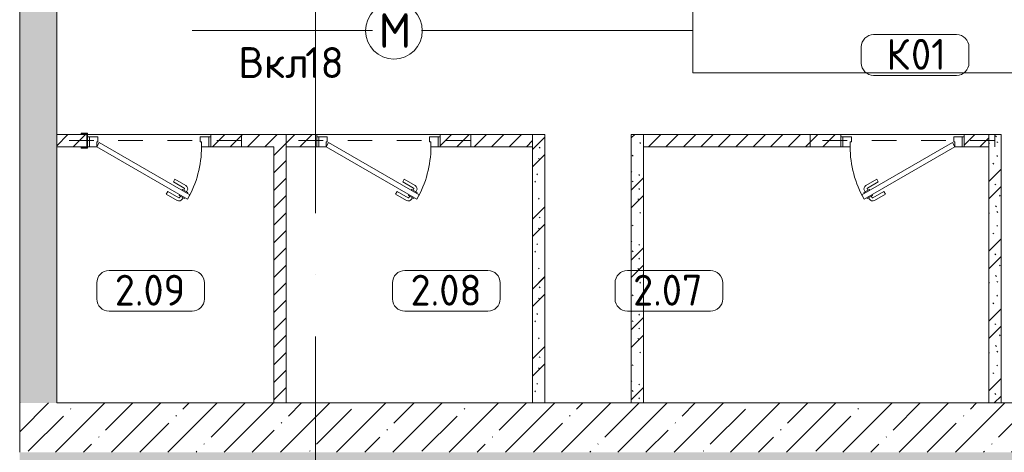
# Model space of a CAD drawing. Header units: millimetres. Extents: x -32229 to 169101, y -13689 to 125138.
# Tile 3 of 202: x -15865 to -7879, y 35975 to 39480. Entities that reach past the tile are written whole.
import ezdxf

# ---------------------------------------------------------------- set-up
doc = ezdxf.new("R2010")
doc.units = ezdxf.units.MM
doc.linetypes.add('3_ Штрих_ 1 х 1 мм', pattern=[400, 200, -200])
doc.linetypes.add('ADSK_Линия сетки', pattern=[5000, 4000, -500, 0, -500])
for name, color, linetype, lineweight in [('A-____-NOTE-TEXT', 5, 'Continuous', 18), ('A-AREA-____-IDEN', 7, 'Continuous', 9), ('A-DETL-____-THIN', 7, 'Continuous', 9), ('A-DOOR-____-MCUT', 7, 'Continuous', 9), ('A-DOOR-____-OTLN', 7, 'Continuous', 18), ('A-DOOR-FRAM-MCUT', 7, 'Continuous', 9), ('A-FLOR-____-OTLN', 7, 'Continuous', 18), ('A-FLOR-____-PATT', 7, 'Continuous', 40), ('A-WALL-____-MCUT', 7, 'Continuous', 40), ('A-WALL-____-PATT', 7, 'Continuous', 40), ('G-____-____-TEXT', 7, 'Continuous', 9), ('I-WALL-____-MCUT', 7, 'Continuous', 40), ('S-BEAM-____-OTLN', 7, 'Continuous', 18), ('S-COLS-____-MCUT', 7, 'Continuous', 40), ('S-COLS-____-OTLN', 7, 'Continuous', 18), ('S-GRID-____-OTLN', 7, 'Continuous', 9)]:
    doc.layers.add(name, color=color, linetype=linetype, lineweight=lineweight)
doc.layers.add('A-DETL-____-OTLN', color=7, linetype='Continuous', lineweight=9, true_color=0x00a600)
doc.styles.add('GOST Common_3', font='GOST_Common.ttf', dxfattribs={"height": 280})
doc.styles.add('GOST Common_5', font='GOST_Common.ttf', dxfattribs={"height": 250})
doc.styles.add('ISOCPEUR', font='isocpeur.ttf', dxfattribs={"height": 250})
pattern_1 = [(45, (0, 0), (-228.0985, 228.0985), []), (45, (228.1, 0), (-228.0985, 228.0985), [403.225, -80.645, 6.706, -73.939])]
pattern_2 = [(45, (0, 0), (-70.71068, 70.71068), [])]
pattern_3 = [(135, (300.56, 377.28), (-565.6854, 6e-14), [10, -790]), (135, (349.8, 474.73), (-565.6854, 6e-14), [10, -790]), (135, (423.93, 473.06), (-565.6854, 6e-14), [10, -790]), (135, (229.92, 447.9), (-565.6854, 6e-14), [10, -790]), (135, (155.08, 447.9), (-565.6854, 6e-14), [10, -790]), (135, (114.9, 369.03), (-565.6854, 6e-14), [10, -790]), (135, (132.43, 285.8), (-565.6854, 6e-14), [10, -790]), (135, (214.66, 322), (-565.6854, 6e-14), [10, -790]), (135, (198.16, 261.88), (-565.6854, 6e-14), [10, -790]), (135, (45.2, 272.9), (-565.6854, 6e-14), [10, -790]), (135, (42.32, 336.16), (-565.6854, 6e-14), [10, -790]), (135, (92.26, 192.24), (-565.6854, 6e-14), [10, -790]), (135, (7.07, 149.2), (-565.6854, 6e-14), [10, -790]), (135, (80.6, 95.1), (-565.6854, 6e-14), [10, -790]), (135, (79.53, 36.94), (-565.6854, 6e-14), [10, -790]), (135, (153.87, 74.56), (-565.6854, 6e-14), [10, -790]), (135, (228.35, 124.8), (-565.6854, 6e-14), [10, -790]), (135, (279.75, 180.4), (-565.6854, 6e-14), [10, -790]), (135, (282.9, 31.63), (-565.6854, 6e-14), [10, -790]), (135, (377.38, 53.45), (-565.6854, 6e-14), [10, -790]), (135, (352.28, 102.7), (-565.6854, 6e-14), [10, -790]), (135, (354.05, 0), (-565.6854, 6e-14), [10, -790]), (135, (553.23, 16.45), (-565.6854, 6e-14), [10, -790]), (135, (542.38, 63.45), (-565.6854, 6e-14), [10, -790]), (135, (536.58, 239.3), (-565.6854, 6e-14), [10, -790]), (135, (475.85, 203.9), (-565.6854, 6e-14), [10, -790]), (135, (475.85, 316.54), (-565.6854, 6e-14), [10, -790]), (135, (520.8, 408.7), (-565.6854, 6e-14), [10, -790]), (135, (551.1, 470.8), (-565.6854, 6e-14), [10, -790]), (135, (235.25, 537.93), (-565.6854, 6e-14), [10, -790]), (135, (407.25, 547.65), (-565.6854, 6e-14), [10, -790]), (135, (94.5, 558.6), (-565.6854, 6e-14), [10, -790]), (135, (46.4, 532.3), (-565.6854, 6e-14), [10, -790]), (135, (85.56, 465.04), (-565.6854, 6e-14), [10, -790]), (135, (355.53, 181.14), (-565.6854, 6e-14), [10, -790]), (135, (362.23, 243.6), (-565.6854, 6e-14), [10, -790]), (135, (413.45, 344.1), (-565.6854, 6e-14), [10, -790]), (135, (286.3, 273.25), (-565.6854, 6e-14), [10, -790]), (135, (423.02, 263.72), (-565.6854, 6e-14), [10, -790]), (135, (162.94, 190.2), (-565.6854, 6e-14), [10, -790]), (135, (470.25, 120.93), (-565.6854, 6e-14), [10, -790]), (135, (484.48, 9.78), (-565.6854, 6e-14), [10, -790]), (45, (0, 212.13), (-565.6854, 0), []), (45, (212.13, 0), (-565.6854, 0), []), (45, (353.55, 0), (-565.6854, 0), []), (45, (0, 353.55), (-565.6854, 0), [])]

# ---------------------------------------------------------------- blocks, each defined once
blk = doc.blocks.new('АР_Дверь однопольная - 1000х2100h_850__Кладовая-6010685--01 ЭМ')
at = {"layer": 'A-DOOR-____-MCUT', "color": 253, "lineweight": 13, "true_color": 0xaaaaaa}
for p, q in [((-311.1, 475), (-331.1, 440.4)), ((-331.1, 440.4), (405, 15.4)), ((425, 50), (-311.1, 475)), ((405, 15.4), (425, 50))]:
    blk.add_line(p, q, dxfattribs=at)
at = {"layer": 'A-DOOR-____-OTLN', "color": 253, "lineweight": 5, "true_color": 0xaaaaaa}
for p, q in [((-138.9, 433.3), (-227.7, 484.6)), ((-309.5, 427.9), (-313.5, 420.9)), ((-313.5, 420.9), (-270.2, 395.9)), ((-302.6, 414.7), (-308.7, 404.3)), ((-289.5, 462.5), (-285.5, 469.4)), ((-281, 402.2), (-287, 391.8)), ((-285.5, 469.4), (-242.2, 444.4)), ((-274.6, 463.2), (-268.6, 473.6)), ((-270.2, 395.9), (-266.2, 402.9)), ((-253, 450.7), (-247, 461.1)), ((-242.2, 444.4), (-246.2, 437.5)), ((-151.4, 411.7), (-240.2, 462.9)), ((-151.4, 411.7), (-138.9, 433.3)), ((-208.9, 312.1), (-297.7, 363.3)), ((-196.4, 333.7), (-285.2, 385)), ((-196.4, 333.7), (-208.9, 312.1))]:
    blk.add_line(p, q, dxfattribs=at)
for centre, radius, start, end in [((-242.7, 458.6), 30, 60, 150), ((425, 50), 850, 150, 180), ((-282.7, 389.3), 30, 150, 240), ((-242.7, 458.6), 4.99, 60, 150), ((-282.7, 389.3), 4.99, 150, 240)]:
    blk.add_arc(centre, radius, start, end, dxfattribs=at)
at = {"layer": 'A-DOOR-FRAM-MCUT', "color": 253, "lineweight": 13, "true_color": 0xaaaaaa}
for p, q in [((-485, 50), (-500, 50)), ((-425, 50), (-485, 50)), ((-485, 50), (-485, -30)), ((-425, 10), (-425, 50)), ((-415, 10), (-425, 10)), ((-415, -30), (-415, 10)), ((425, 10), (415, 10)), ((415, 10), (415, -30)), ((485, 50), (425, 50)), ((425, 50), (425, 10)), ((485, -30), (485, 50)), ((485, 50), (500, 50)), ((-485, -30), (-500, -30)), ((-485, -30), (-415, -30)), ((415, -30), (485, -30)), ((485, -30), (500, -30))]:
    blk.add_line(p, q, dxfattribs=at)
blk = doc.blocks.new('АР_Дверь однопольная - 1000х2100h_850__Кладовая-4751204--01 ЭМ')
at = {"layer": 'A-DOOR-____-MCUT', "color": 253, "lineweight": 13, "true_color": 0xaaaaaa}
for p, q in [((-311.1, 475), (-331.1, 440.4)), ((-331.1, 440.4), (405, 15.4)), ((425, 50), (-311.1, 475)), ((405, 15.4), (425, 50))]:
    blk.add_line(p, q, dxfattribs=at)
at = {"layer": 'A-DOOR-____-OTLN', "color": 253, "lineweight": 5, "true_color": 0xaaaaaa}
for p, q in [((-138.9, 433.3), (-227.7, 484.6)), ((-309.5, 427.9), (-313.5, 420.9)), ((-313.5, 420.9), (-270.2, 395.9)), ((-302.6, 414.7), (-308.7, 404.3)), ((-289.5, 462.5), (-285.5, 469.4)), ((-281, 402.2), (-287, 391.8)), ((-285.5, 469.4), (-242.2, 444.4)), ((-274.6, 463.2), (-268.6, 473.6)), ((-270.2, 395.9), (-266.2, 402.9)), ((-253, 450.7), (-247, 461.1)), ((-242.2, 444.4), (-246.2, 437.5)), ((-151.4, 411.7), (-240.2, 462.9)), ((-151.4, 411.7), (-138.9, 433.3)), ((-208.9, 312.1), (-297.7, 363.3)), ((-196.4, 333.7), (-285.2, 385)), ((-196.4, 333.7), (-208.9, 312.1))]:
    blk.add_line(p, q, dxfattribs=at)
for centre, radius, start, end in [((-242.7, 458.6), 30, 60, 150), ((425, 50), 850, 150, 180), ((-282.7, 389.3), 30, 150, 240), ((-242.7, 458.6), 4.99, 60, 150), ((-282.7, 389.3), 4.99, 150, 240)]:
    blk.add_arc(centre, radius, start, end, dxfattribs=at)
at = {"layer": 'A-DOOR-FRAM-MCUT', "color": 253, "lineweight": 13, "true_color": 0xaaaaaa}
for p, q in [((-485, 50), (-500, 50)), ((-425, 50), (-485, 50)), ((-485, 50), (-485, -30)), ((-425, 10), (-425, 50)), ((-415, 10), (-425, 10)), ((-415, -30), (-415, 10)), ((425, 10), (415, 10)), ((415, 10), (415, -30)), ((485, 50), (425, 50)), ((425, 50), (425, 10)), ((485, -30), (485, 50)), ((485, 50), (500, 50)), ((-485, -30), (-500, -30)), ((-485, -30), (-415, -30)), ((415, -30), (485, -30)), ((485, -30), (500, -30))]:
    blk.add_line(p, q, dxfattribs=at)
blk = doc.blocks.new('АР_Дверь однопольная - 1000х2100h_850__Кладовая-4751203--01 ЭМ')
at = {"layer": 'A-DOOR-____-MCUT', "color": 253, "lineweight": 13, "true_color": 0xaaaaaa}
for p, q in [((311.1, 475), (-425, 50)), ((-405, 15.4), (331.1, 440.4)), ((331.1, 440.4), (311.1, 475)), ((-425, 50), (-405, 15.4))]:
    blk.add_line(p, q, dxfattribs=at)
at = {"layer": 'A-DOOR-____-OTLN', "color": 253, "lineweight": 5, "true_color": 0xaaaaaa}
for p, q in [((138.9, 433.3), (227.7, 484.6)), ((151.4, 411.7), (138.9, 433.3)), ((151.4, 411.7), (240.2, 462.9)), ((285.5, 469.4), (242.2, 444.4)), ((242.2, 444.4), (246.2, 437.5)), ((253, 450.7), (247, 461.1)), ((270.2, 395.9), (266.2, 402.9)), ((274.6, 463.2), (268.6, 473.6)), ((313.5, 420.9), (270.2, 395.9)), ((281, 402.2), (287, 391.8)), ((289.5, 462.5), (285.5, 469.4)), ((302.6, 414.7), (308.7, 404.3)), ((309.5, 427.9), (313.5, 420.9)), ((196.4, 333.7), (285.2, 385)), ((196.4, 333.7), (208.9, 312.1)), ((208.9, 312.1), (297.7, 363.3))]:
    blk.add_line(p, q, dxfattribs=at)
for centre, radius, start, end in [((242.7, 458.6), 30, 30, 120), ((242.7, 458.6), 4.99, 30, 120), ((282.7, 389.3), 30, 300, 30), ((-425, 50), 850, 360, 30), ((282.7, 389.3), 4.99, 300, 30)]:
    blk.add_arc(centre, radius, start, end, dxfattribs=at)
at = {"layer": 'A-DOOR-FRAM-MCUT', "color": 253, "lineweight": 13, "true_color": 0xaaaaaa}
for p, q in [((-485, 50), (-500, 50)), ((-425, 50), (-485, 50)), ((-485, 50), (-485, -30)), ((-425, 10), (-425, 50)), ((-415, 10), (-425, 10)), ((-415, -30), (-415, 10)), ((425, 10), (415, 10)), ((415, 10), (415, -30)), ((485, 50), (425, 50)), ((425, 50), (425, 10)), ((485, -30), (485, 50)), ((485, 50), (500, 50)), ((-485, -30), (-500, -30)), ((-485, -30), (-415, -30)), ((415, -30), (485, -30)), ((485, -30), (500, -30))]:
    blk.add_line(p, q, dxfattribs=at)
blk = doc.blocks.new('АР_Перемычка - 100_Уx1_75x5__250-250-6683530--01 ЭМ')
at = {"layer": 'S-BEAM-____-OTLN', "color": 9, "linetype": '3_ Штрих_ 1 х 1 мм', "lineweight": 15, "true_color": 0xc4c4c4}
for p, q in [((-750, 50), (-750, -50)), ((750, 50), (750, -50)), ((-750, 0), (750, 0))]:
    blk.add_line(p, q, dxfattribs=at)
blk = doc.blocks.new('АР_Перемычка - 100_Уx1_75x5__Оп_250_125x80x5_-250_-6370392--01 ЭМ')
at = {"layer": 'S-BEAM-____-OTLN', "color": 9, "linetype": '3_ Штрих_ 1 х 1 мм', "lineweight": 15, "true_color": 0xc4c4c4}
for p, q in [((-750, 50), (-750, -50)), ((750, 50), (750, -50)), ((-750, 0), (750, 0))]:
    blk.add_line(p, q, dxfattribs=at)
blk = doc.blocks.new('АР_Фахверк_ _Швеллер полки параллельные_ - 12П-5791211--01 ЭМ')
at = {"layer": 'S-COLS-____-OTLN', "lineweight": 15, "true_color": 0xaaaaaa}
blk.add_hatch(color=253, dxfattribs=at).paths.add_polyline_path([(5, -60), (35.4, -60), (35.4, -52.2), (-11.8, -50), (-11.8, 52.2), (35.4, 52.2), (35.4, 60), (-16.6, 60), (-15, -60), (-11.8, -60)])
at = {"layer": 'S-COLS-____-MCUT', "color": 253, "lineweight": 15, "true_color": 0xaaaaaa}
for p, q in [((35.4, 60), (-16.6, 60)), ((-16.6, 60), (-16.6, -60)), ((-11.8, -52.2), (-11.8, 52.2)), ((-11.8, 52.2), (35.4, 52.2)), ((35.4, 52.2), (35.4, 60)), ((-16.6, -60), (35.4, -60)), ((35.4, -52.2), (-11.8, -52.2)), ((35.4, -60), (35.4, -52.2))]:
    blk.add_line(p, q, dxfattribs=at)
blk = doc.blocks.new('Наметкина 10_РД_АР_П_отсоединено_rvt-1--01 ЭМ')
at = {"layer": 'A-FLOR-____-PATT', "lineweight": 5, "true_color": 0xaaaaaa}
h = blk.add_hatch(dxfattribs=at)
h.set_pattern_fill('FP_1', color=253, style=0, pattern_type=2)
h.set_pattern_definition(pattern_1)
h.paths.add_polyline_path([(4524.4, 28050), (16035.3, 28050), (16035.3, 35975), (-15864.7, 35975), (-15864.7, 28050), (-3500.5, 28050)])
at = {"layer": 'A-WALL-____-PATT', "lineweight": 5, "true_color": 0xaaaaaa}
h = blk.add_hatch(dxfattribs=at)
h.set_pattern_fill('FP_1', color=253, style=0, pattern_type=2)
h.set_pattern_definition(pattern_1)
h.paths.add_polyline_path([(-15864.7, 36375), (-15564.7, 36375), (-15564.7, 75350), (-15864.7, 75350), (-15864.7, 37393.4)])
h = blk.add_hatch(dxfattribs=at)
h.set_pattern_fill('FP_8', color=253, style=0, pattern_type=2)
h.set_pattern_definition(pattern_2)
h.paths.add_polyline_path([(-14314.7, 38450), (-13454.7, 38450), (-13454.7, 38550), (-14314.7, 38550)])
h.paths.add_polyline_path([(-15564.7, 38450), (-15319.5, 38450), (-15320.8, 38550), (-15564.7, 38550)])
h.paths.add_polyline_path([(-12454.7, 38450), (-11704.7, 38450), (-11704.7, 38550), (-12454.7, 38550)])
h = blk.add_hatch(dxfattribs=at)
h.set_pattern_fill('FP_6', color=253, style=0, pattern_type=2)
h.set_pattern_definition(pattern_3)
h.paths.add_polyline_path([(-11704.7, 36375), (-11604.7, 36375), (-11604.7, 38550), (-11704.7, 38550), (-11704.7, 36911.2)])
h = blk.add_hatch(dxfattribs=at)
h.set_pattern_fill('FP_6', color=253, style=0, pattern_type=2)
h.set_pattern_definition(pattern_3)
h.paths.add_polyline_path([(-10804.7, 36375), (-10804.7, 38550), (-10904.7, 38550), (-10904.7, 36375)])
h = blk.add_hatch(dxfattribs=at)
h.set_pattern_fill('FP_8', color=253, style=0, pattern_type=2)
h.set_pattern_definition(pattern_2)
h.paths.add_polyline_path([(-9894.4, 38450), (-9204.7, 38450), (-9204.7, 38550), (-10804.7, 38550), (-10804.7, 38450), (-10581.1, 38450)])
h.paths.add_polyline_path([(-8204.7, 38450), (-8004.7, 38450), (-8004.7, 38550), (-8204.7, 38550), (-8204.7, 38488.5)])
h = blk.add_hatch(dxfattribs=at)
h.set_pattern_fill('FP_6', color=253, style=0, pattern_type=2)
h.set_pattern_definition(pattern_3)
h.paths.add_polyline_path([(-7904.7, 36375), (-7904.7, 38550), (-8004.7, 38550), (-8004.7, 36375)])
h = blk.add_hatch(dxfattribs=at)
h.set_pattern_fill('FP_8', color=253, style=0, pattern_type=2)
h.set_pattern_definition(pattern_2)
h.paths.add_polyline_path([(-13804.7, 36375), (-13704.7, 36375), (-13704.7, 38450), (-13804.7, 38450), (-13804.7, 36438.6)])
h = blk.add_hatch(dxfattribs=at)
h.set_pattern_fill('FP_1', color=253, style=0, pattern_type=2)
h.set_pattern_definition(pattern_1)
h.paths.add_polyline_path([(-13164.7, 35975), (-13164.7, 36375), (-15864.7, 36375), (-15864.7, 35975), (-13704.7, 35975)])
h = blk.add_hatch(dxfattribs=at)
h.set_pattern_fill('FP_1', color=253, style=0, pattern_type=2)
h.set_pattern_definition(pattern_1)
h.paths.add_polyline_path([(4524.4, 35975), (5035.3, 35975), (5035.3, 36375), (-13164.7, 36375), (-13164.7, 35975), (-3500.5, 35975)])
at = {"layer": 'A-FLOR-____-OTLN', "color": 253, "lineweight": 13, "true_color": 0xaaaaaa}
for p, q in [((-14314.7, 38550), (-15314.7, 38550)), ((-15314.7, 38550), (-14314.7, 38550)), ((-12454.7, 38550), (-13454.7, 38550)), ((-13454.7, 38550), (-12454.7, 38550)), ((-8204.7, 38550), (-9204.7, 38550)), ((-9204.7, 38550), (-8204.7, 38550))]:
    blk.add_line(p, q, dxfattribs=at)
at = {"layer": 'A-WALL-____-MCUT', "color": 253, "lineweight": 13, "true_color": 0xaaaaaa}
for p, q in [((-15864.7, 75350), (-15864.7, 36375)), ((-15564.7, 36375), (-15564.7, 58850)), ((-15864.7, 36375), (-15864.7, 35975)), ((-13164.7, 36375), (-15564.7, 36375)), ((-8004.7, 36375), (-13164.7, 36375)), ((-7204.7, 36375), (-7904.7, 36375))]:
    blk.add_line(p, q, dxfattribs=at)
at = {"layer": 'A-WALL-____-MCUT', "color": 253, "lineweight": 15, "true_color": 0xaaaaaa}
blk.add_line((-8004.7, 36375), (-7904.7, 36375), dxfattribs=at)
at = {"layer": 'I-WALL-____-MCUT', "color": 253, "lineweight": 13, "true_color": 0xaaaaaa}
for p, q in [((-15319.5, 38550), (-15564.7, 38550)), ((-15564.7, 38550), (-15564.7, 38450)), ((-13454.7, 38550), (-14314.7, 38550)), ((-14314.7, 38550), (-14314.7, 38450)), ((-13454.7, 38450), (-13454.7, 38550)), ((-11704.7, 38550), (-12454.7, 38550)), ((-12454.7, 38550), (-12454.7, 38450)), ((-11704.7, 38450), (-11704.7, 38550)), ((-11704.7, 38550), (-11704.7, 36375)), ((-11604.7, 38550), (-11704.7, 38550)), ((-11604.7, 36375), (-11604.7, 38550)), ((-10904.7, 38550), (-10904.7, 36375)), ((-10804.7, 38550), (-10904.7, 38550)), ((-10804.7, 36375), (-10804.7, 38550)), ((-9204.7, 38550), (-10804.7, 38550)), ((-10804.7, 38550), (-10804.7, 38450)), ((-9204.7, 38450), (-9204.7, 38550)), ((-8004.7, 38550), (-8204.7, 38550)), ((-8204.7, 38550), (-8204.7, 38450)), ((-8004.7, 38550), (-8004.7, 36375)), ((-7904.7, 38550), (-8004.7, 38550)), ((-8004.7, 38450), (-8004.7, 38550)), ((-7904.7, 36375), (-7904.7, 38550)), ((-15564.7, 38450), (-15319.4, 38450)), ((-14314.7, 38450), (-13804.7, 38450)), ((-13804.7, 38450), (-13804.7, 36375)), ((-13704.7, 38450), (-13454.7, 38450)), ((-13704.7, 36375), (-13704.7, 38450)), ((-12454.7, 38450), (-11704.7, 38450)), ((-10804.7, 38450), (-9204.7, 38450)), ((-8204.7, 38450), (-8004.7, 38450)), ((-13804.7, 36375), (-13704.7, 36375)), ((-11704.7, 36375), (-11604.7, 36375)), ((-10904.7, 36375), (-10804.7, 36375))]:
    blk.add_line(p, q, dxfattribs=at)
at = {"layer": 'A-DOOR-____-OTLN', "color": 253, "lineweight": 13, "true_color": 0xaaaaaa, "rotation": 180}
for name, p in [('АР_Дверь однопольная - 1000х2100h_850__Кладовая-6010685--01 ЭМ', (-14814.7, 38500)), ('АР_Дверь однопольная - 1000х2100h_850__Кладовая-4751204--01 ЭМ', (-12954.7, 38500)), ('АР_Дверь однопольная - 1000х2100h_850__Кладовая-4751203--01 ЭМ', (-8704.7, 38500))]:
    blk.add_blockref(name, p, dxfattribs=at)
at = {"layer": 'S-BEAM-____-OTLN', "color": 253, "lineweight": 13, "true_color": 0xaaaaaa, "rotation": 180}
for name, p in [('АР_Перемычка - 100_Уx1_75x5__Оп_250_125x80x5_-250_-6370392--01 ЭМ', (-14814.7, 38500)), ('АР_Перемычка - 100_Уx1_75x5__250-250-6683530--01 ЭМ', (-12954.7, 38500)), ('АР_Перемычка - 100_Уx1_75x5__250-250-6683530--01 ЭМ', (-8704.7, 38500))]:
    blk.add_blockref(name, p, dxfattribs=at)
at = {"layer": 'S-COLS-____-OTLN', "color": 253, "lineweight": 13, "true_color": 0xaaaaaa, "rotation": 180}
blk.add_blockref('АР_Фахверк_ _Швеллер полки параллельные_ - 12П-5791211--01 ЭМ', (-15331.3, 38500), dxfattribs=at)
blk = doc.blocks.new('Марка помещения 2 - Марка помещения 2-1605974--01 ЭМ')
at = {"layer": 'A-AREA-____-IDEN', "color": 253, "true_color": 0xaaaaaa}
for p, q in [((-1.797, 0.841), (1.569, 0.841)), ((-2.297, -0.309), (-2.297, 0.341)), ((2.069, 0.341), (2.069, -0.309)), ((1.569, -0.809), (-1.797, -0.809))]:
    blk.add_line(p, q, dxfattribs=at)
for centre, start, end in [((-1.797, 0.341), 90, 180), ((1.569, 0.341), 0, 90), ((-1.797, -0.309), 180, 270), ((1.569, -0.309), 270, 360)]:
    blk.add_arc(centre, 0.5, start, end, dxfattribs=at)

msp = doc.modelspace()

# ---------------------------------------------------------------- linework, layer by layer
at = {"layer": 'A-____-NOTE-TEXT', "color": 5, "lineweight": 9, "true_color": 0x0000ff}
msp.add_circle((-12829.2, 39390.3), 230, dxfattribs=at)
at = {"layer": 'A-DETL-____-OTLN', "color": 5, "true_color": 0x0000ff}
for p, q in [((-10406.1, 65568.9), (-10406.1, 39050)), ((-12604.6, 39392.1), (-10406.1, 39392.1)), ((-847.4, 39050), (-10406.1, 39050))]:
    msp.add_line(p, q, dxfattribs=at)
at = {"layer": 'A-DETL-____-THIN'}
msp.add_line((-13004.6, 39392.1), (-14464.6, 39392.1), dxfattribs=at)
at = {"layer": 'S-GRID-____-OTLN', "color": 253, "linetype": 'ADSK_Линия сетки', "true_color": 0xaaaaaa}
msp.add_line((-13464.7, -12088.9), (-13464.7, 125138.4), dxfattribs=at)

# ---------------------------------------------------------------- block references
at = {"lineweight": 5}
msp.add_blockref('Наметкина 10_РД_АР_П_отсоединено_rvt-1--01 ЭМ', (0, 0), dxfattribs=at)
at = {"layer": 'A-AREA-____-IDEN', "color": 253, "true_color": 0xaaaaaa, "xscale": 199.9999999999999, "yscale": 199.9999999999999, "zscale": 199.9999999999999}
for p in [(-8579.9, 39190.4), (-14780.3, 37279.6), (-12381.5, 37279.6), (-10576.5, 37279.6)]:
    msp.add_blockref('Марка помещения 2 - Марка помещения 2-1605974--01 ЭМ', p, dxfattribs=at)

# ---------------------------------------------------------------- texts
at = {"layer": 'A-____-NOTE-TEXT', "color": 5, "lineweight": 9, "true_color": 0x0000ff, "insert": (-12952, 39532.3), "char_height": 280, "width": 304.641, "attachment_point": 1, "style": 'GOST Common_3'}
msp.add_mtext('\\fGOST Common|b0|i0|c204|p34|;М', dxfattribs=at)
at = {"layer": 'A-AREA-____-IDEN', "color": 253, "true_color": 0xaaaaaa, "char_height": 250, "attachment_point": 1, "style": 'GOST Common_5'}
for s, insert, width in [('\\fGOST Common|b0|i0|c204|p34|;К', (-8834.4, 39324.1), 240.506), ('01', (-8635.9, 39324.1), 384.81), ('2.09', (-15093.8, 37413.4), 769.62), ('2.08', (-12695, 37413.4), 769.62), ('2.07', (-10890, 37413.4), 769.62)]:
    msp.add_mtext(s, dxfattribs=dict(at, insert=insert, width=width))
at = {"layer": 'G-____-____-TEXT', "char_height": 250, "attachment_point": 1, "style": 'ISOCPEUR'}
for s, insert, width in [('Вкл', (-14092.5, 39257.3), 657.384), ('18', (-13550.1, 39257.3), 352.742)]:
    msp.add_mtext(s, dxfattribs=dict(at, insert=insert, width=width))

doc.saveas('drawing.dxf')
